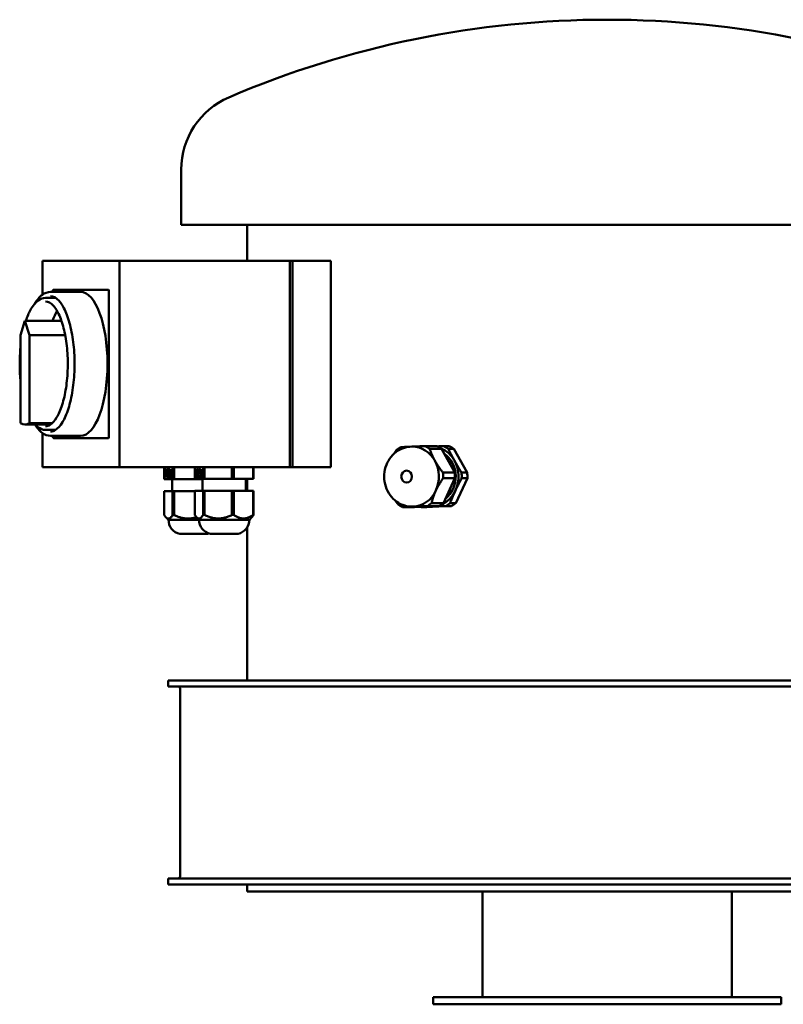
# Model space of a CAD drawing. Header units: millimetres. Extents: x 390 to 869, y 240 to 651.
# Tile 1 of 2: x 390 to 708, y 240 to 651. Entities that reach past the tile are written whole.
import ezdxf

# ---------------------------------------------------------------- set-up
doc = ezdxf.new("R2010")
doc.units = ezdxf.units.MM
doc.header["$LTSCALE"] = 3
doc.layers.add('Widoczne (ISO)', color=7, linetype='Continuous', lineweight=50)

msp = doc.modelspace()

# ---------------------------------------------------------------- linework, layer by layer
at = {"layer": 'Widoczne (ISO)'}
for p, q in [((457.5, 565.25), (457.5, 588.25)), ((812.5, 565.25), (457.5, 565.25)), ((485, 550.25), (485, 565.25)), ((399.62, 536.06), (399.62, 550.25)), ((399.62, 550.25), (431.83, 550.25)), ((431.83, 550.25), (431.83, 464.25)), ((502.76, 550.25), (431.83, 550.25)), ((502.76, 464.25), (502.76, 550.25)), ((503.89, 550.25), (502.76, 550.25)), ((503.89, 464.25), (503.89, 550.25)), ((506.67, 550.25), (503.89, 550.25)), ((506.67, 550.25), (519.86, 550.25)), ((519.86, 550.25), (519.86, 464.25)), ((427.15, 538.15), (404.3, 538.15)), ((405.2, 534.75), (400.94, 534.75)), ((415.54, 537.25), (403, 537.25)), ((404.03, 537.25), (404.03, 537.75)), ((427.3, 476.75), (427.3, 537.75)), ((392.36, 525.25), (390.49, 519.29)), ((394.23, 519.29), (392.36, 525.25)), ((407.56, 525.25), (392.36, 525.25)), ((390.49, 519.29), (390.49, 482.54)), ((394.23, 482.54), (394.23, 519.29)), ((409.12, 519.29), (394.23, 519.29)), ((403.12, 482.04), (392.36, 482.04)), ((403.73, 482.54), (394.23, 482.54)), ((399.62, 464.25), (399.62, 478.44)), ((405.2, 479.75), (400.94, 479.75)), ((415.54, 477.25), (403, 477.25)), ((404.03, 476.75), (404.03, 477.25)), ((404.3, 476.35), (427.15, 476.35)), ((553.68, 472.75), (553.88, 472.75)), ((559.22, 472.97), (564.15, 472.97)), ((566.94, 472.97), (569.31, 472.97)), ((561.07, 471.86), (566, 471.86)), ((571.51, 461.97), (566, 471.86)), ((568.8, 471.86), (571.17, 471.86)), ((576.67, 461.97), (571.17, 471.86)), ((431.83, 464.25), (399.62, 464.25)), ((502.76, 464.25), (431.83, 464.25)), ((450.42, 464.25), (450.42, 459.25)), ((453.92, 464.25), (453.92, 459.25)), ((454.56, 464.25), (454.56, 459.25)), ((463.17, 464.25), (463.17, 459.3)), ((466.61, 464.25), (466.61, 459.3)), ((467.24, 464.25), (467.24, 459.3)), ((478.65, 464.25), (478.65, 459.3)), ((479.48, 464.25), (479.48, 459.3)), ((487.45, 464.25), (487.45, 459.3)), ((487.64, 464.25), (487.64, 459.3)), ((502.76, 464.25), (503.89, 464.25)), ((506.67, 464.25), (503.89, 464.25)), ((519.86, 464.25), (506.67, 464.25)), ((450.57, 462.97), (450.57, 463.33)), ((450.57, 463.33), (451.08, 463.33)), ((450.76, 462.97), (450.57, 462.97)), ((450.76, 462.97), (450.89, 462.97)), ((450.76, 459.82), (450.76, 462.97)), ((450.87, 459.82), (450.76, 459.82)), ((450.89, 462.97), (450.89, 460.63)), ((451.08, 462.97), (450.89, 462.97)), ((450.89, 460.63), (451.08, 460.63)), ((451.08, 463.33), (451.08, 462.97)), ((451.08, 460.63), (451.08, 460.31)), ((451.36, 462.97), (451.36, 463.33)), ((451.36, 463.33), (451.87, 463.33)), ((451.54, 462.97), (451.36, 462.97)), ((451.54, 462.97), (451.68, 462.97)), ((451.54, 459.82), (451.54, 462.97)), ((451.65, 459.82), (451.54, 459.82)), ((451.68, 462.97), (451.68, 460.63)), ((451.87, 462.97), (451.68, 462.97)), ((451.68, 460.63), (451.87, 460.63)), ((451.87, 463.33), (451.87, 462.97)), ((451.87, 460.63), (451.87, 460.31)), ((452.1, 463.1), (452.75, 463.1)), ((452.1, 461.57), (452.1, 463.1)), ((452.48, 461.57), (452.1, 461.57)), ((452.1, 460.63), (452.11, 460.63)), ((452.1, 460.07), (452.1, 460.63)), ((452.1, 460.07), (452.74, 460.07)), ((452.23, 462.88), (452.23, 461.98)), ((452.23, 461.98), (452.48, 461.98)), ((452.25, 459.87), (452.62, 459.87)), ((452.45, 463), (452.79, 463)), ((452.46, 460.17), (452.78, 460.17)), ((452.48, 461.98), (452.48, 461.57)), ((452.7, 462.63), (452.87, 462.63)), ((453.68, 459.83), (453.41, 459.83)), ((453.42, 462.03), (453.54, 462.03)), ((453.42, 460.23), (453.54, 460.23)), ((453.54, 461.63), (453.44, 461.63)), ((453.54, 462.03), (453.54, 463.33)), ((453.54, 463.33), (453.68, 463.33)), ((453.54, 462.03), (453.68, 462.03)), ((453.54, 460.23), (453.54, 461.63)), ((453.54, 461.63), (453.68, 461.63)), ((453.54, 460.23), (453.68, 460.23)), ((453.68, 463.33), (453.68, 459.83)), ((463.32, 463.02), (463.32, 463.38)), ((463.32, 463.38), (463.82, 463.38)), ((463.5, 463.02), (463.32, 463.02)), ((463.5, 463.02), (463.64, 463.02)), ((463.5, 459.87), (463.5, 463.02)), ((463.61, 459.87), (463.5, 459.87)), ((463.64, 463.02), (463.64, 460.68)), ((463.82, 463.02), (463.64, 463.02)), ((463.64, 460.68), (463.82, 460.68)), ((463.82, 463.38), (463.82, 463.02)), ((463.82, 460.68), (463.82, 460.36)), ((464.09, 463.02), (464.09, 463.38)), ((464.09, 463.38), (464.59, 463.38)), ((464.27, 463.02), (464.09, 463.02)), ((464.27, 463.02), (464.41, 463.02)), ((464.27, 459.87), (464.27, 463.02)), ((464.38, 459.87), (464.27, 459.87)), ((464.41, 463.02), (464.41, 460.68)), ((464.59, 463.02), (464.41, 463.02)), ((464.41, 460.68), (464.59, 460.68)), ((464.59, 463.38), (464.59, 463.02)), ((464.59, 460.68), (464.59, 460.36)), ((464.82, 463.15), (465.46, 463.15)), ((464.82, 461.62), (464.82, 463.15)), ((465.19, 461.62), (464.82, 461.62)), ((464.82, 460.68), (464.83, 460.68)), ((464.82, 460.12), (464.82, 460.68)), ((464.82, 460.12), (465.45, 460.12)), ((464.95, 462.93), (464.95, 462.03)), ((464.95, 462.03), (465.19, 462.03)), ((464.97, 459.92), (465.34, 459.92)), ((465.16, 463.05), (465.5, 463.05)), ((465.17, 460.22), (465.49, 460.22)), ((465.19, 462.03), (465.19, 461.62)), ((465.41, 462.68), (465.58, 462.68)), ((466.37, 459.88), (466.11, 459.88)), ((466.12, 462.08), (466.23, 462.08)), ((466.12, 460.28), (466.23, 460.28)), ((466.23, 461.68), (466.14, 461.68)), ((466.23, 462.08), (466.23, 463.38)), ((466.23, 463.38), (466.37, 463.38)), ((466.23, 462.08), (466.37, 462.08)), ((466.23, 460.28), (466.23, 461.68)), ((466.23, 461.68), (466.37, 461.68)), ((466.23, 460.28), (466.37, 460.28)), ((466.37, 463.38), (466.37, 459.88)), ((566.58, 461.97), (571.51, 461.97)), ((574.3, 461.97), (576.67, 461.97)), ((450.42, 459.25), (453.92, 459.25)), ((453.67, 459.25), (453.67, 454.25)), ((453.92, 459.25), (454.56, 459.25)), ((454.56, 459.25), (465.98, 459.25)), ((463.17, 459.3), (466.61, 459.3)), ((465.98, 459.3), (465.98, 459.25)), ((465.98, 459.25), (466.41, 459.25)), ((466.41, 459.3), (466.41, 454.3)), ((466.61, 459.3), (467.24, 459.3)), ((467.24, 459.3), (478.65, 459.3)), ((478.65, 459.3), (479.48, 459.3)), ((479.48, 459.3), (487.45, 459.3)), ((484.41, 459.3), (484.41, 454.3)), ((485, 454.3), (485, 459.3)), ((487.45, 459.3), (487.64, 459.3)), ((566.66, 459.6), (571.59, 459.6)), ((566.78, 449.25), (571.59, 459.6)), ((571.94, 449.25), (576.75, 459.6)), ((574.38, 459.6), (576.75, 459.6)), ((450.42, 454.25), (453.92, 454.25)), ((450.42, 454.25), (450.42, 444.21)), ((453.92, 454.25), (454.56, 454.25)), ((453.92, 454.25), (453.92, 444.21)), ((454.56, 454.25), (463.17, 454.25)), ((454.56, 454.25), (454.56, 444.21)), ((463.17, 454.3), (466.61, 454.3)), ((463.17, 454.3), (463.17, 444.26)), ((466.61, 454.3), (467.24, 454.3)), ((466.61, 454.3), (466.61, 444.26)), ((467.24, 454.3), (478.65, 454.3)), ((467.24, 454.3), (467.24, 444.26)), ((478.65, 454.3), (479.48, 454.3)), ((478.65, 454.3), (478.65, 444.26)), ((479.48, 454.3), (487.45, 454.3)), ((479.48, 454.3), (479.48, 444.26)), ((487.45, 454.3), (487.64, 454.3)), ((487.45, 454.3), (487.45, 444.26)), ((487.64, 454.3), (487.64, 444.26)), ((549.76, 447.53), (554.69, 447.53)), ((553.68, 447.75), (553.88, 447.75)), ((554.69, 447.53), (565.01, 447.99)), ((557.48, 447.53), (559.85, 447.53)), ((559.85, 447.53), (564.58, 447.74)), ((560.07, 447.99), (565.01, 447.99)), ((561.84, 449.25), (566.78, 449.25)), ((564.58, 447.74), (570.17, 447.99)), ((567.8, 447.99), (570.17, 447.99)), ((569.57, 449.25), (571.94, 449.25)), ((452.17, 442.25), (451.14, 443.28)), ((464.91, 442.25), (452.17, 442.25)), ((464.91, 442.3), (463.9, 443.31)), ((485.91, 442.3), (464.91, 442.3)), ((485.91, 442.3), (486.91, 443.31)), ((468.42, 436.38), (456.92, 436.38)), ((481.16, 436.43), (469.66, 436.43)), ((485, 375.25), (485, 439.14)), ((452, 375.25), (452, 372.75)), ((452, 375.25), (452.19, 375.25)), ((452.19, 375.25), (632.43, 375.25)), ((632.43, 375.25), (748, 375.25)), ((452.19, 372.75), (452, 372.75)), ((632.43, 372.75), (452.19, 372.75)), ((457, 371.95), (457, 293.55)), ((748, 372.75), (632.43, 372.75)), ((452.19, 292.75), (452, 292.75)), ((452, 290.25), (452, 292.75)), ((632.43, 292.75), (452.19, 292.75)), ((748, 292.75), (632.43, 292.75)), ((452.19, 290.25), (452, 290.25)), ((632.43, 290.25), (452.19, 290.25)), ((485, 290.25), (485, 287.25)), ((748, 290.25), (632.43, 290.25)), ((748, 287.25), (485, 287.25)), ((583, 243.25), (583, 287.25)), ((687, 243.25), (687, 287.25)), ((562.5, 243.25), (707.5, 243.25)), ((562.5, 240.25), (562.5, 243.25)), ((707.5, 240.25), (707.5, 243.25)), ((562.5, 240.25), (707.5, 240.25))]:
    msp.add_line(p, q, dxfattribs=at)
for centre, radius, start, end in [((635, 250.75), 400, 66.7905, 113.2095), ((490.29, 588.25), 32.78, 113.2095, 180), ((458.17, 442.25), 6, 180, 257.9753), ((470.91, 442.3), 6, 180, 257.9753), ((479.91, 442.3), 6, 282.0247, 0), ((467.17, 442.25), 6, 282.0247, 288.9111), ((456.2, 371.95), 0.8, 0, 90), ((456.2, 293.55), 0.8, 270, 0)]:
    msp.add_arc(centre, radius, start, end, dxfattribs=at)
for centre, major_axis, ratio, start_param, end_param in [((427.15, 537.75), (0, 0.4), 0.374607, 4.712389, 6.283185), ((415.54, 507.25), (0, 30), 0.374607, 3.141593, 6.283185), ((410.9, 507.25), (0, 26), 0.374607, 0.558005, 0.806114), ((392.36, 507.04), (0, -25), 0.374607, 6.081827, 6.484543), ((427.15, 476.75), (0, -0.4), 0.374607, 0, 1.570796), ((554.49, 460.25), (0, 13.8), 0.882948, 0.476322, 0.648442), ((553.88, 460.25), (0, 12.5), 0.882948, 5.274771, 6.283185), ((554.49, 460.25), (0, -13.8), 0.882948, 2.570717, 2.742837), ((559.42, 460.25), (0, -13.8), 0.882948, 2.570717, 2.742837), ((562.21, 460.25), (0, -13.8), 0.882948, 2.570717, 2.742837), ((564.58, 460.25), (0, -13.8), 0.882948, 2.570717, 2.742837), ((562.05, 460.25), (0, 12.5), 0.882948, 5.274771, 5.936059), ((562.05, 460.25), (0, 11.15), 0.882948, 3.742849, 5.736782), ((553.88, 460.25), (0, 12.5), 0.882948, 4.227573, 5.274771), ((562.05, 460.25), (0, 12.5), 0.882948, 4.227573, 5.274771), ((554.49, 460.25), (0, -13.8), 0.882948, 1.52352, 1.695639), ((559.42, 460.25), (0, -13.8), 0.882948, 1.52352, 1.695639), ((562.21, 460.25), (0, -13.8), 0.882948, 1.52352, 1.695639), ((564.58, 460.25), (0, -13.8), 0.882948, 1.52352, 1.695639), ((553.88, 460.25), (0, -12.5), 0.882948, 0.038783, 1.085981), ((562.05, 460.25), (0, -12.5), 0.882948, 0.347127, 1.085981), ((554.49, 460.25), (0, 13.8), 0.882948, 2.570717, 2.742837), ((553.88, 460.25), (0, -12.5), 0.882948, 0, 0.038783), ((562.21, 460.25), (0, 13.8), 0.882948, 2.722313, 2.742837), ((554.49, 460.25), (0, -13.8), 0.882948, 0.476322, 0.648442), ((562.05, 460.25), (0, -12.5), 0.882948, 6.185952, 6.321968), ((562.05, 460.25), (0, -12.5), 0.882948, 0.038783, 0.1748), ((559.42, 460.25), (0, -13.8), 0.882948, 0.476322, 0.648442), ((562.21, 460.25), (0, -13.8), 0.882948, 0.476322, 0.648442), ((564.58, 460.25), (0, -13.8), 0.882948, 0.476322, 0.648442), ((454.24, 456.66), (0, -12.46), 0.73602, 6.248424, 6.317947), ((466.93, 456.71), (0, -12.46), 0.732322, 6.248424, 6.317947), ((479.06, 456.71), (0, -12.46), 0.955889, 6.248424, 6.317947), ((487.54, 456.71), (0, -12.46), 0.223567, 6.248424, 6.317947)]:
    msp.add_ellipse(centre, major_axis=major_axis, ratio=ratio, start_param=start_param, end_param=end_param, dxfattribs=at)
msp.add_ellipse((551.44, 460.25), major_axis=(0, 2.5), ratio=0.882948, dxfattribs=at)
for points, knots in [([(404.03, 537.75), (404.03, 537.78), (404.03, 537.81), (404.03, 537.86), (404.04, 537.89), (404.05, 537.95), (404.06, 537.98), (404.09, 538.03), (404.11, 538.06), (404.17, 538.11), (404.2, 538.13), (404.25, 538.15), (404.28, 538.15), (404.3, 538.15)], [4.712389, 4.712389, 4.712389, 4.712389, 5.026548, 5.026548, 5.340708, 5.340708, 5.654867, 5.654867, 5.969026, 5.969026, 6.167205, 6.167205, 6.283185, 6.283185, 6.283185, 6.283185]), ([(392.73, 525.25), (393.29, 526.94), (393.93, 528.44), (395.6, 531.46), (396.67, 532.79), (398.82, 534.36), (399.87, 534.75), (400.94, 534.75)], [5.4386064, 5.4386064, 5.4386064, 5.4386064, 5.6860543, 5.6860543, 6.0166545, 6.0166545, 6.2831853, 6.2831853, 6.2831853, 6.2831853]), ([(396.43, 532.34), (397.38, 533.94), (398.44, 535.2), (400.66, 536.82), (401.82, 537.25), (403, 537.25)], [5.720887, 5.720887, 5.720887, 5.720887, 6.0163094, 6.0163094, 6.2831853, 6.2831853, 6.2831853, 6.2831853]), ([(403, 535.5), (404.13, 535.5), (405.34, 534.9), (407.5, 532.48), (408.43, 530.98), (410.09, 527.23), (410.82, 524.97), (412, 519.9), (412.45, 517.09), (412.99, 511.22), (413.09, 508.15), (412.92, 502.09), (412.66, 499.09), (411.79, 493.49), (411.19, 490.88), (409.74, 486.34), (408.89, 484.4), (407.06, 481.4), (406.08, 480.33), (404.4, 479.22), (403.7, 479), (403, 479)], [0, 0, 0, 0, 0.396096, 0.396096, 0.703201, 0.703201, 1.013599, 1.013599, 1.328332, 1.328332, 1.644875, 1.644875, 1.96174, 1.96174, 2.277665, 2.277665, 2.590701, 2.590701, 2.898186, 2.898186, 3.141593, 3.141593, 3.141593, 3.141593]), ([(400.94, 533.25), (401.98, 533.25), (403.08, 532.71), (405.07, 530.53), (405.93, 529.15), (407.46, 525.71), (408.14, 523.64), (409.24, 518.99), (409.65, 516.41), (410.16, 511.01), (410.26, 508.19), (410.11, 502.61), (409.87, 499.85), (409.08, 494.69), (408.54, 492.29), (407.2, 488.09), (406.42, 486.3), (404.73, 483.51), (403.83, 482.51), (402.26, 481.46), (401.59, 481.25), (400.94, 481.25)], [0, 0, 0, 0, 0.389675, 0.389675, 0.697881, 0.697881, 1.008828, 1.008828, 1.323871, 1.323871, 1.640633, 1.640633, 1.957711, 1.957711, 2.273929, 2.273929, 2.587478, 2.587478, 2.895863, 2.895863, 3.141593, 3.141593, 3.141593, 3.141593]), ([(390.49, 500.49), (390.27, 502.71), (390.16, 505), (390.17, 509.55), (390.28, 511.81), (390.49, 514.01)], [4.4598828, 4.4598828, 4.4598828, 4.4598828, 4.7139019, 4.7139019, 4.9648952, 4.9648952, 4.9648952, 4.9648952]), ([(403, 477.25), (401.8, 477.25), (400.62, 477.7), (398.43, 479.32), (397.42, 480.53), (396.5, 482.04)], [3.1415927, 3.1415927, 3.1415927, 3.1415927, 3.4137901, 3.4137901, 3.6963126, 3.6963126, 3.6963126, 3.6963126]), ([(400.94, 479.75), (399.84, 479.75), (398.75, 480.16), (397.34, 481.22), (396.93, 481.6), (396.54, 482.04)], [3.1415927, 3.1415927, 3.1415927, 3.1415927, 3.4164066, 3.4164066, 3.5348811, 3.5348811, 3.5348811, 3.5348811]), ([(404.3, 476.35), (404.27, 476.35), (404.25, 476.35), (404.2, 476.37), (404.18, 476.38), (404.14, 476.41), (404.13, 476.43), (404.09, 476.47), (404.08, 476.49), (404.06, 476.55), (404.05, 476.57), (404.03, 476.63), (404.03, 476.66), (404.03, 476.71), (404.03, 476.73), (404.03, 476.75)], [3.141593, 3.141593, 3.141593, 3.141593, 3.266904, 3.266904, 3.403981, 3.403981, 3.580151, 3.580151, 3.849736, 3.849736, 4.163895, 4.163895, 4.478054, 4.478054, 4.712389, 4.712389, 4.712389, 4.712389]), ([(553.68, 472.75), (552.48, 472.75), (551.28, 472.55), (548.99, 471.76), (547.91, 471.17), (545.95, 469.67), (545.08, 468.74), (543.62, 466.63), (543.05, 465.43), (542.27, 462.89), (542.08, 461.54), (542.09, 458.82), (542.3, 457.46), (543.13, 454.87), (543.74, 453.65), (545.3, 451.49), (546.25, 450.55), (548.35, 449.06), (549.5, 448.51), (551.68, 447.89), (552.68, 447.75), (553.68, 447.75)], [0, 0, 0, 0, 0.294724, 0.294724, 0.594805, 0.594805, 0.908274, 0.908274, 1.236835, 1.236835, 1.575994, 1.575994, 1.918686, 1.918686, 2.25754, 2.25754, 2.585059, 2.585059, 2.896605, 2.896605, 3.141593, 3.141593, 3.141593, 3.141593])]:
    msp.add_open_spline(points, degree=3, knots=knots, dxfattribs=at)
for points, weights in [([(548.9, 472.51), (550.7, 472.62), (552.73, 472.71)], [1.43758603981, 1.50127749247, 1.51070328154]), ([(553.66, 472.75), (556.04, 472.85), (559.22, 472.97)], [1.5121986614, 1.509084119, 1.43758603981]), ([(564.37, 472.86), (565.6, 472.91), (566.94, 472.97)], [1.92688223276, 1.90289911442, 1.8587500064]), ([(546.14, 469.75), (546.6, 470.48), (547.13, 471.25)], [1.47270177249, 1.45790547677, 1.43758603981]), ([(561.07, 471.86), (561.9, 469.27), (563.21, 466.92)], [1.43758603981, 1.51234051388, 1.51234051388]), ([(568.8, 471.86), (570.08, 469.27), (571.39, 466.92)], [1.8587500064, 1.95540500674, 1.95540500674]), ([(563.21, 466.92), (564.52, 464.56), (566.58, 461.97)], [1.51234051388, 1.51234051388, 1.43758603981]), ([(571.39, 466.92), (572.69, 464.56), (574.3, 461.97)], [1.95540500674, 1.95540500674, 1.8587500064]), ([(563.64, 454.42), (564.78, 456.88), (566.66, 459.6)], [1.51234051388, 1.51234051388, 1.43758603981]), ([(571.81, 454.42), (572.96, 456.88), (574.38, 459.6)], [1.95540500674, 1.95540500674, 1.8587500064]), ([(561.84, 449.25), (562.5, 451.97), (563.64, 454.42)], [1.43758603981, 1.51234051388, 1.51234051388]), ([(569.57, 449.25), (570.67, 451.97), (571.81, 454.42)], [1.8587500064, 1.95540500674, 1.95540500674]), ([(547.9, 448.64), (547.22, 449.5), (546.63, 450.32)], [1.43758603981, 1.46154822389, 1.47782944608]), ([(554.3, 447.76), (551.85, 447.65), (549.76, 447.53)], [1.51234051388, 1.51234051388, 1.43758603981]), ([(560.07, 447.99), (556.76, 447.87), (554.3, 447.76)], [1.43758603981, 1.51234051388, 1.51234051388]), ([(562.48, 447.76), (560.02, 447.65), (557.48, 447.53)], [1.95540500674, 1.95540500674, 1.8587500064]), ([(567.8, 447.99), (564.93, 447.87), (562.48, 447.76)], [1.8587500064, 1.95540500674, 1.95540500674]), ([(450.42, 444.21), (452.17, 441.46), (453.92, 444.21)], [1.05441349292, 1.19428937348, 1.05441349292]), ([(454.56, 444.21), (459.38, 441.89), (463.86, 443.35)], [1.05441349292, 1.16999264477, 1.09456616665]), ([(463.17, 444.26), (464.89, 441.51), (466.61, 444.26)], [1.05441349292, 1.19428937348, 1.05441349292]), ([(467.24, 444.26), (472.95, 441.51), (478.65, 444.26)], [1.05441349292, 1.19428937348, 1.05441349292]), ([(479.48, 444.26), (483.46, 441.51), (487.45, 444.26)], [1.05441349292, 1.19428937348, 1.05441349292]), ([(487.64, 444.26), (487.26, 443.66), (486.91, 443.31)], [1.05441349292, 1.08223890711, 1.0989937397])]:
    msp.add_rational_spline(points, weights, degree=2, dxfattribs=at)
for points in [[(451.08, 460.31), (450.98, 460.31), (450.87, 460.1), (450.87, 459.82)], [(451.87, 460.31), (451.76, 460.31), (451.66, 460.1), (451.65, 459.82)], [(452.1, 463.1), (452.12, 463.14), (452.21, 463.26), (452.25, 463.3)], [(452.25, 459.87), (452.21, 459.9), (452.13, 460.02), (452.1, 460.07)], [(452.11, 460.63), (452.14, 460.56), (452.19, 460.42), (452.24, 460.34)], [(452.45, 463), (452.39, 463), (452.27, 462.94), (452.23, 462.88)], [(452.24, 460.34), (452.29, 460.27), (452.4, 460.17), (452.46, 460.17)], [(452.25, 463.3), (452.3, 463.35), (452.39, 463.4), (452.44, 463.4)], [(452.44, 459.77), (452.39, 459.77), (452.29, 459.82), (452.25, 459.87)], [(452.44, 463.4), (452.55, 463.4), (452.74, 463.17), (452.81, 462.94)], [(452.8, 460.25), (452.74, 460.02), (452.55, 459.77), (452.44, 459.77)], [(452.7, 462.63), (452.66, 462.81), (452.53, 463), (452.45, 463)], [(452.46, 460.17), (452.61, 460.17), (452.8, 460.93), (452.8, 461.56)], [(452.8, 461.56), (452.8, 461.92), (452.75, 462.44), (452.7, 462.63)], [(452.94, 461.58), (452.94, 461.16), (452.87, 460.49), (452.8, 460.25)], [(452.81, 462.94), (452.87, 462.71), (452.94, 462.02), (452.94, 461.58)], [(453.01, 460.89), (453.01, 461.11), (453.06, 461.52), (453.11, 461.66)], [(453.14, 460.05), (453.08, 460.18), (453.01, 460.59), (453.01, 460.89)], [(453.11, 461.66), (453.16, 461.84), (453.31, 462.03), (453.42, 462.03)], [(453.41, 459.83), (453.32, 459.83), (453.19, 459.93), (453.14, 460.05)], [(453.22, 461.42), (453.19, 461.32), (453.16, 461.07), (453.16, 460.9)], [(453.16, 460.9), (453.16, 460.72), (453.2, 460.45), (453.23, 460.37)], [(453.44, 461.63), (453.36, 461.63), (453.25, 461.54), (453.22, 461.42)], [(453.23, 460.37), (453.27, 460.29), (453.36, 460.23), (453.42, 460.23)], [(463.82, 460.36), (463.72, 460.36), (463.62, 460.15), (463.61, 459.87)], [(464.59, 460.36), (464.49, 460.36), (464.39, 460.15), (464.38, 459.87)], [(464.82, 463.15), (464.84, 463.19), (464.93, 463.31), (464.97, 463.35)], [(464.97, 459.92), (464.93, 459.95), (464.85, 460.07), (464.82, 460.12)], [(464.83, 460.68), (464.86, 460.61), (464.91, 460.47), (464.96, 460.39)], [(465.16, 463.05), (465.11, 463.05), (464.99, 462.99), (464.95, 462.93)], [(464.96, 460.39), (465, 460.32), (465.11, 460.22), (465.17, 460.22)], [(464.97, 463.35), (465.02, 463.4), (465.1, 463.45), (465.16, 463.45)], [(465.16, 459.82), (465.1, 459.82), (465.01, 459.87), (464.97, 459.92)], [(465.16, 463.45), (465.27, 463.45), (465.45, 463.22), (465.51, 462.99)], [(465.41, 462.68), (465.37, 462.86), (465.24, 463.05), (465.16, 463.05)], [(465.51, 460.3), (465.45, 460.07), (465.27, 459.82), (465.16, 459.82)], [(465.17, 460.22), (465.32, 460.22), (465.5, 460.98), (465.5, 461.61)], [(465.5, 461.61), (465.5, 461.97), (465.46, 462.49), (465.41, 462.68)], [(465.51, 462.99), (465.58, 462.76), (465.65, 462.07), (465.65, 461.63)], [(465.65, 461.63), (465.65, 461.21), (465.58, 460.54), (465.51, 460.3)], [(465.72, 460.94), (465.72, 461.16), (465.77, 461.57), (465.81, 461.71)], [(465.84, 460.1), (465.78, 460.23), (465.72, 460.64), (465.72, 460.94)], [(465.81, 461.71), (465.86, 461.89), (466.01, 462.08), (466.12, 462.08)], [(466.11, 459.88), (466.02, 459.88), (465.89, 459.98), (465.84, 460.1)], [(465.92, 461.47), (465.89, 461.37), (465.86, 461.12), (465.86, 460.95)], [(465.86, 460.95), (465.86, 460.77), (465.9, 460.5), (465.94, 460.42)], [(466.14, 461.68), (466.06, 461.68), (465.95, 461.59), (465.92, 461.47)], [(465.94, 460.42), (465.97, 460.34), (466.05, 460.28), (466.12, 460.28)]]:
    msp.add_open_spline(points, degree=2, dxfattribs=at)

doc.saveas('drawing.dxf')
